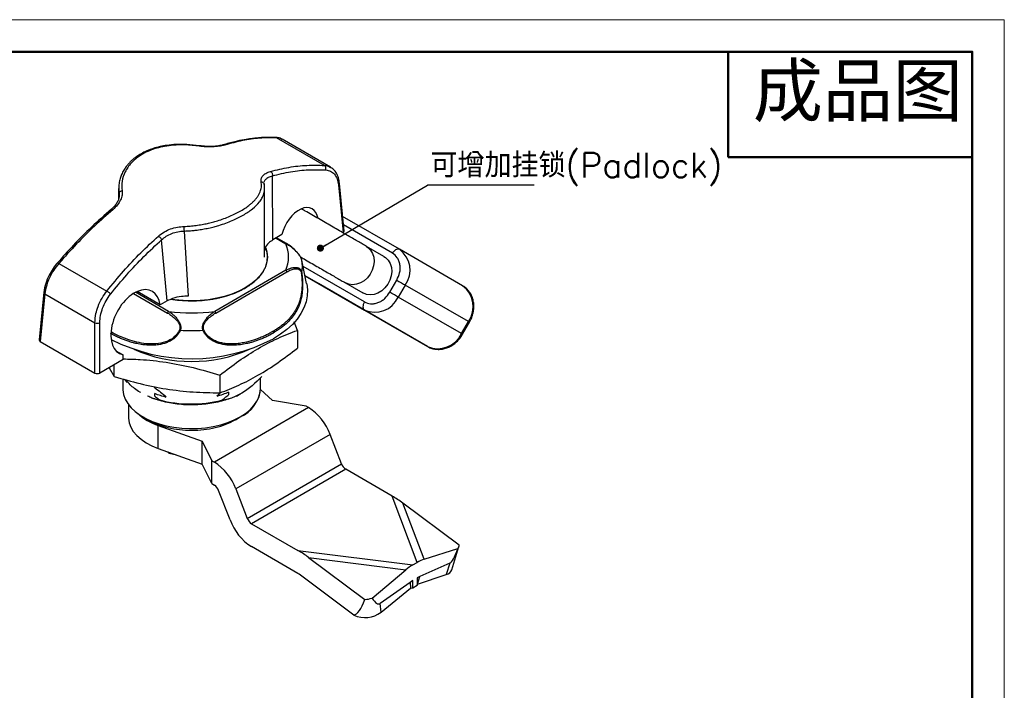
# Model space of a CAD drawing. Header units: millimetres. Extents: x 2400 to 2678, y 1511 to 1703.
# Tile 8 of 8: x 2531 to 2671, y 1607 to 1703. Entities that reach past the tile are written whole.
import ezdxf

# ---------------------------------------------------------------- set-up
doc = ezdxf.new("R2010")
doc.units = ezdxf.units.MM
doc.layers.add('1轮廓实线层', color=7, linetype='Continuous')
doc.layers.add('7标注层', color=3, linetype='Continuous')
doc.layers.add('粗实线层', color=7, linetype='Continuous', lineweight=50)
doc.layers.add('细实线层', color=3, linetype='Continuous', lineweight=18)
doc.styles.add('SLDTEXTSTYLE0', font='txt', dxfattribs={"bigfont": 'bigfont'})
doc.styles.get("Standard").update_dxf_attribs({"font": 'arial.ttf'})
doc.styles.add('TEXTSTYLE_2', font='arial.ttf')
doc.dimstyles.new('SLDDIMSTYLE2', dxfattribs={"dimtxt": 0.18, "dimasz": 1.016, "dimexe": 0, "dimexo": 0.0625, "dimgap": 0, "dimtad": 0, "dimtih": 1, "dimtoh": 1, "dimdec": 0, "dimrnd": 1e-09, "dimzin": 0, "dimdsep": 46, "dimtxsty": 'Standard', "dimblk1": 'DOT', "dimblk2": 'DOT', "dimsah": 1, "dimcen": 0.09, "dimadec": 0, "dimazin": 0, "dimtfac": 1.016, "dimtdec": 0, "dimtofl": 0, "dimtmove": 0, "dimatfit": 3, "dimldrblk": 'DOT', "dimfxl": 1, "dimfrac": 2, "dimtolj": 1, "dimtzin": 0, "dimarcsym": 0})

# ---------------------------------------------------------------- blocks, each defined once
blk = doc.blocks.new('SW_NOTE_0_17')
at = {"layer": '7标注层', "color": 0}
blk.add_line((15.2, 0), (0, 0), dxfattribs=at)
at = {"layer": '7标注层', "color": 0, "insert": (0.42, 4.59), "char_height": 3.5, "attachment_point": 1, "style": 'SLDTEXTSTYLE0'}
blk.add_mtext('可增加挂锁(Padlock)', dxfattribs=at)
blk = doc.blocks.new('_Dot')
at = {"color": 0, "linetype": 'ByBlock', "lineweight": -2}
blk.add_line((-0.5, 0), (-1, 0), dxfattribs=at)
at = {"color": 0, "linetype": 'ByBlock', "const_width": 0.5}
blk.add_lwpolyline([(-0.25, 0, 1), (0.25, 0, 1)], format="xyb", close=True, dxfattribs=at)

msp = doc.modelspace()

# ---------------------------------------------------------------- linework, layer by layer
at = {"layer": '1轮廓实线层', "linetype": 'Continuous', "lineweight": 25}
for p, q in [((2574.498, 1682.008), (2567.663, 1685.953)), ((2575.342, 1681.758), (2568.446, 1685.74)), ((2565.9, 1679.363), (2565.901, 1679.546)), ((2565.921, 1679.452), (2565.923, 1679.536)), ((2567.133, 1671.391), (2567.075, 1680.525)), ((2576.487, 1679.219), (2577.141, 1672.428)), ((2577.286, 1672.648), (2576.632, 1679.448)), ((2545.173, 1678.722), (2545.173, 1677.275)), ((2545.23, 1678.007), (2545.224, 1677.577)), ((2545.227, 1677.499), (2545.23, 1678.007)), ((2565.962, 1678.627), (2565.968, 1678.722)), ((2565.973, 1668.958), (2565.973, 1678.722)), ((2545.224, 1677.577), (2545.223, 1677.506)), ((2585.183, 1670.067), (2577.085, 1674.742)), ((2554.494, 1672.659), (2555.093, 1663.369)), ((2568.444, 1672.148), (2567.133, 1671.391)), ((2584.183, 1669.489), (2577.202, 1673.519)), ((2552.067, 1662.693), (2551.289, 1671.412)), ((2567.593, 1671.656), (2568.983, 1670.854)), ((2569.085, 1670.863), (2567.652, 1671.69)), ((2570.995, 1669.112), (2570.829, 1669.348)), ((2582.976, 1669.031), (2580.476, 1670.475)), ((2594.183, 1664.869), (2585.183, 1670.067)), ((2536.649, 1668.05), (2543.484, 1664.104)), ((2571.325, 1668.259), (2571.27, 1668.523)), ((2571.959, 1665.182), (2571.326, 1668.26)), ((2568.983, 1667.063), (2558.857, 1661.217)), ((2558.998, 1660.979), (2569.124, 1666.824)), ((2580.183, 1662.561), (2571.462, 1667.596)), ((2571.732, 1666.285), (2580.183, 1661.406)), ((2571.732, 1666.284), (2573.626, 1665.19)), ((2573.627, 1665.19), (2571.732, 1666.284)), ((2589.183, 1656.209), (2573.627, 1665.19)), ((2577.476, 1665.279), (2579.976, 1663.836)), ((2583.804, 1663.935), (2584.804, 1665.667)), ((2534.515, 1663.936), (2533.861, 1657.136)), ((2534.66, 1663.707), (2534.006, 1656.916)), ((2534.66, 1663.707), (2541.785, 1659.593)), ((2547.298, 1663.779), (2552.149, 1660.979)), ((2552.29, 1661.217), (2547.578, 1663.937)), ((2551.094, 1662.132), (2547.79, 1664.039)), ((2586.011, 1664.97), (2585.011, 1663.238)), ((2595.011, 1659.772), (2586.011, 1664.97)), ((2552.067, 1662.693), (2551.094, 1662.132)), ((2594.011, 1658.04), (2585.011, 1663.238)), ((2580.183, 1661.406), (2589.183, 1656.209)), ((2541.785, 1652.425), (2541.785, 1659.593)), ((2542.491, 1652.425), (2542.491, 1659.593)), ((2570.631, 1658.511), (2570.174, 1659.703)), ((2594.011, 1658.04), (2595.011, 1659.772)), ((2594.17, 1657.949), (2595.17, 1659.681)), ((2595.17, 1659.681), (2595.011, 1659.772)), ((2570.631, 1658.511), (2570.631, 1655.967)), ((2534.006, 1656.916), (2541.785, 1652.425)), ((2594.17, 1657.949), (2594.011, 1658.04)), ((2544.772, 1655.615), (2545.798, 1655.023)), ((2545.829, 1654.352), (2542.491, 1652.425)), ((2545.829, 1654.352), (2545.798, 1655.023)), ((2543.814, 1653.189), (2544.551, 1651.933)), ((2544.551, 1651.933), (2544.551, 1653.614)), ((2545.773, 1651.595), (2545.773, 1650.178)), ((2546.21, 1651.474), (2546.38, 1651.064)), ((2559.608, 1652.148), (2559.608, 1649.604)), ((2565.373, 1650.178), (2565.373, 1651.741)), ((2550.309, 1650.336), (2550.309, 1650.498)), ((2560.837, 1649.711), (2560.837, 1649.322)), ((2567.099, 1648.504), (2565.373, 1650.105)), ((2550.309, 1649.111), (2550.309, 1649.5)), ((2559.183, 1649.174), (2559.632, 1649.562)), ((2562.504, 1649.444), (2562.575, 1649.485)), ((2571.898, 1647.693), (2567.099, 1648.504)), ((2546.573, 1647.939), (2546.573, 1646.095)), ((2572.241, 1647.495), (2558.806, 1639.739)), ((2572.241, 1647.495), (2571.898, 1647.693)), ((2548.643, 1646.178), (2549.35, 1645.77)), ((2561.797, 1645.77), (2562.504, 1646.178)), ((2550.817, 1644.951), (2557.058, 1642.708)), ((2550.817, 1641.684), (2550.817, 1644.951)), ((2557.058, 1642.708), (2558.463, 1639.938)), ((2557.058, 1639.441), (2557.058, 1642.708)), ((2575.303, 1643.686), (2561.868, 1635.93)), ((2576.936, 1639.477), (2575.303, 1643.686)), ((2550.817, 1641.684), (2557.058, 1639.441)), ((2552.293, 1641.042), (2552.217, 1641.181)), ((2552.293, 1641.154), (2552.293, 1641.042)), ((2552.363, 1641.129), (2552.363, 1641.001)), ((2552.363, 1641.001), (2553.405, 1640.754)), ((2558.463, 1639.938), (2558.806, 1639.739)), ((2558.463, 1636.671), (2558.463, 1639.938)), ((2558.463, 1636.671), (2557.058, 1639.441)), ((2563.501, 1631.721), (2576.936, 1639.477)), ((2577.548, 1638.716), (2564.113, 1630.96)), ((2584.154, 1634.902), (2577.548, 1638.716)), ((2558.463, 1636.671), (2558.806, 1636.473)), ((2561.052, 1631.502), (2559.419, 1635.711)), ((2561.868, 1635.93), (2563.501, 1631.721)), ((2587.71, 1625.459), (2584.154, 1634.902)), ((2588.689, 1625.899), (2585.677, 1633.898)), ((2593.695, 1627.928), (2585.677, 1633.898)), ((2564.113, 1630.96), (2570.719, 1627.146)), ((2570.719, 1623.88), (2564.113, 1627.694)), ((2588.689, 1625.899), (2593.517, 1627.43)), ((2592.647, 1624.415), (2593.659, 1627.697)), ((2570.719, 1627.146), (2587.076, 1625.093)), ((2572.242, 1626.142), (2580.26, 1620.172)), ((2572.242, 1626.142), (2586.097, 1624.403)), ((2587.076, 1625.093), (2587.71, 1625.459)), ((2592.343, 1625.332), (2588.1, 1623.425)), ((2592.343, 1625.332), (2591.848, 1623.725)), ((2578.696, 1617.955), (2570.888, 1623.769)), ((2581.269, 1620.359), (2586.097, 1624.403)), ((2588.1, 1623.425), (2587.71, 1623.232)), ((2587.71, 1623.232), (2587.71, 1622.193)), ((2587.773, 1622.363), (2591.848, 1623.725)), ((2587.773, 1622.363), (2588.1, 1623.425)), ((2586.686, 1622.608), (2582.444, 1619.617)), ((2582.551, 1618.358), (2586.757, 1621.777)), ((2587.076, 1622.867), (2586.686, 1622.608)), ((2586.686, 1622.608), (2586.757, 1621.777)), ((2586.757, 1621.777), (2587.076, 1621.827)), ((2587.076, 1621.827), (2587.076, 1622.867)), ((2587.076, 1621.827), (2587.71, 1622.193)), ((2587.71, 1622.193), (2587.773, 1622.363)), ((2582.551, 1618.358), (2582.444, 1619.617))]:
    msp.add_line(p, q, dxfattribs=at)
at = {"layer": '1轮廓实线层', "linetype": 'Continuous', "lineweight": 25, "flags": 128}
for points in [[(2566.128, 1670.281), (2566.306, 1669.656), (2566.373, 1668.958), (2566.306, 1668.26), (2566.103, 1667.571), (2565.767, 1666.899), (2565.304, 1666.253), (2564.718, 1665.641), (2564.017, 1665.071), (2563.21, 1664.55), (2562.307, 1664.084), (2561.319, 1663.679), (2560.259, 1663.341), (2559.14, 1663.074), (2557.977, 1662.88), (2556.783, 1662.763), (2555.573, 1662.724), (2554.364, 1662.763), (2553.17, 1662.88), (2552.659, 1662.955)], [(2580.476, 1670.475), (2580.696, 1670.328), (2581.075, 1669.948), (2581.355, 1669.472), (2581.524, 1668.921), (2581.573, 1668.322), (2581.502, 1667.701), (2581.312, 1667.089), (2581.013, 1666.514), (2580.619, 1666.002), (2580.147, 1665.578), (2579.622, 1665.262), (2579.066, 1665.068), (2578.505, 1665.005), (2577.967, 1665.077), (2577.476, 1665.279)], [(2584.183, 1669.489), (2584.29, 1669.653), (2584.412, 1669.799), (2584.545, 1669.922), (2584.683, 1670.017), (2584.821, 1670.081), (2584.954, 1670.111), (2585.076, 1670.106), (2585.183, 1670.067)], [(2582.976, 1669.031), (2583.196, 1668.884), (2583.575, 1668.505), (2583.855, 1668.028), (2584.024, 1667.478), (2584.073, 1666.878), (2584.002, 1666.257), (2583.812, 1665.645), (2583.513, 1665.07), (2583.119, 1664.558), (2582.647, 1664.135), (2582.122, 1663.818), (2581.566, 1663.624), (2581.005, 1663.561), (2580.467, 1663.633), (2579.976, 1663.835)], [(2571.959, 1665.182), (2571.97, 1665.126), (2572.069, 1664.273), (2572.036, 1663.418), (2571.87, 1662.569), (2571.573, 1661.732), (2571.148, 1660.913), (2570.596, 1660.12), (2569.924, 1659.358), (2569.137, 1658.635), (2568.24, 1657.955), (2567.241, 1657.324)], [(2584.804, 1665.667), (2584.952, 1665.582), (2585.113, 1665.489), (2585.281, 1665.391), (2585.451, 1665.293), (2585.614, 1665.199), (2585.766, 1665.111), (2585.9, 1665.034), (2586.011, 1664.97)], [(2585.011, 1663.238), (2584.9, 1663.302), (2584.766, 1663.379), (2584.614, 1663.467), (2584.451, 1663.561), (2584.281, 1663.659), (2584.113, 1663.756), (2583.952, 1663.849), (2583.804, 1663.935)], [(2580.183, 1662.561), (2580.095, 1662.387), (2580.03, 1662.208), (2579.989, 1662.031), (2579.976, 1661.864), (2579.989, 1661.713), (2580.03, 1661.583), (2580.095, 1661.479), (2580.183, 1661.406)], [(2545.773, 1650.178), (2545.778, 1650.013), (2545.877, 1649.358), (2546.107, 1648.714), (2546.466, 1648.089), (2546.947, 1647.493), (2547.546, 1646.933), (2548.253, 1646.417), (2549.058, 1645.952), (2549.952, 1645.544), (2550.922, 1645.198), (2551.955, 1644.92), (2553.037, 1644.713), (2554.153, 1644.58), (2555.288, 1644.523), (2556.428, 1644.542), (2557.555, 1644.637), (2558.656, 1644.808), (2559.715, 1645.051), (2560.718, 1645.363), (2561.652, 1645.74), (2562.503, 1646.178), (2563.261, 1646.669), (2563.914, 1647.208), (2564.455, 1647.787), (2564.876, 1648.398), (2565.171, 1649.034), (2565.336, 1649.685), (2565.373, 1650.178)], [(2545.773, 1650.178), (2545.778, 1650.013), (2545.877, 1649.358), (2546.107, 1648.714), (2546.466, 1648.089), (2546.947, 1647.493), (2547.546, 1646.933), (2548.253, 1646.417), (2549.058, 1645.952), (2549.952, 1645.544), (2550.922, 1645.198), (2551.955, 1644.92), (2553.037, 1644.713), (2554.153, 1644.58), (2555.288, 1644.523), (2556.428, 1644.542), (2557.555, 1644.637), (2558.656, 1644.808), (2559.715, 1645.051), (2560.718, 1645.363), (2561.652, 1645.74), (2562.503, 1646.178)], [(2561.953, 1649.149), (2562.503, 1649.444), (2562.504, 1649.444)], [(2546.573, 1646.095), (2546.575, 1645.985), (2546.668, 1645.343), (2546.898, 1644.712), (2547.261, 1644.103), (2547.752, 1643.524), (2548.364, 1642.985), (2549.086, 1642.494), (2549.908, 1642.058), (2550.817, 1641.684)]]:
    msp.add_lwpolyline(points, dxfattribs=at)
at = {"layer": '1轮廓实线层', "linetype": 'Continuous', "lineweight": 25}
for centre, radius, start, end in [((2576.373, 1679.451), 0.259, 296.19768, 359.27833), ((2564.624, 1668.958), 4.753, 336.49789, 23.50211), ((2582.996, 1667.095), 3.689, 324.81491, 53.64876), ((2566.062, 1667.594), 5.29, 349.88277, 10.11723), ((2534.774, 1663.939), 0.259, 180.69677, 243.80478), ((2591.996, 1661.898), 3.689, 324.81491, 53.64876), ((2581.663, 1664.786), 3.689, 246.35693, 335.1837), ((2555.573, 1684.636), 23.648, 262.0189, 277.98111), ((2542.138, 1660.372), 0.855, 245.62873, 294.37127), ((2555.573, 1685.762), 27.277, 266.61661, 273.3834), ((2555.563, 1679.75), 25.284, 243.03918, 297.50604), ((2590.663, 1659.589), 3.689, 246.35693, 335.1837), ((2555.573, 1674.509), 20.439, 246.18502, 293.81498), ((2560.605, 1650.57), 4.785, 293.37544, 355.30442), ((2568.103, 1641.033), 7.674, 20.22711, 57.36203), ((2553.43, 1652.793), 8.266, 227.47919, 251.57235), ((2554.667, 1633.277), 7.674, 20.22711, 57.36203), ((2578.376, 1640.008), 1.535, 200.22711, 237.36203), ((2557.978, 1635.181), 1.535, 20.22711, 57.36203), ((2568.252, 1634.156), 7.674, 200.22711, 237.36203), ((2564.941, 1632.252), 1.535, 200.22711, 237.36203), ((2592.885, 1627.935), 0.809, 321.35922, 359.48596), ((2591.595, 1624.826), 1.13, 282.93107, 338.69546), ((2580.065, 1624.04), 3.873, 272.87754, 288.11415), ((2580.295, 1621.295), 3.703, 244.41405, 307.53176)]:
    msp.add_arc(centre, radius, start, end, dxfattribs=at)
for centre, major_axis, ratio, start_param, end_param in [((2570.982, 1672.493), (1.708, 3.342), 0.6084582, 5.5978144, 8.2542726), ((2576.786, 1672.632), (0.502, 0), 0.5755141, 5.4993256, 6.338505), ((2547.601, 1659.646), (2.278, 4.456), 0.6084582, 5.5758349, 9.5893283), ((2534.361, 1657.12), (0.502, 0), 0.5755141, 3.0862729, 3.9254523), ((2542.138, 1652.63), (0.5, 0), 0.5790667, 3.9285293, 5.4962487), ((2584.154, 1631.228), (5.574, -4.395), 0.4291011, 1.6352875, 1.8970869), ((2595.643, 1644.317), (3.437, 19.006), 0.0995265, 3.2097584, 3.6366344), ((2570.719, 1623.472), (5.574, -4.395), 0.4291011, 1.6352875, 1.8970869), ((2587.71, 1621.785), (3.083, 3.909), 0.5608166, 0.6908187, 0.9526181), ((2587.076, 1621.419), (3.083, 3.909), 0.5608166, 0.9526181, 1.2144175), ((2570.719, 1623.472), (0.619, -0.488), 0.4291011, 1.6352875, 1.8970869), ((2579.144, 1634.792), (-3.151, 15.241), 0.1532753, 2.7812902, 3.2081662), ((2579.691, 1628.396), (1.12, 10.444), 0.2163508, 3.1963358, 3.8292515)]:
    msp.add_ellipse(centre, major_axis=major_axis, ratio=ratio, start_param=start_param, end_param=end_param, dxfattribs=at)
for points, knots in [([(2556.675, 1684.809), (2556.078, 1684.882), (2554.962, 1685.017), (2553.414, 1685.01), (2552.139, 1684.893), (2551.052, 1684.695), (2550.094, 1684.434), (2549.187, 1684.092), (2548.414, 1683.707), (2547.782, 1683.309), (2547.31, 1682.951), (2546.935, 1682.618), (2546.62, 1682.296), (2546.305, 1681.928), (2545.967, 1681.455), (2545.658, 1680.896), (2545.408, 1680.269), (2545.237, 1679.6), (2545.151, 1678.838), (2545.203, 1678.305), (2545.231, 1678.026)], [0, 0, 0, 0, 0.0977783, 0.1828248, 0.2550339, 0.3143248, 0.3749477, 0.4330217, 0.4935639, 0.5400813, 0.5809005, 0.6140213, 0.6441333, 0.6757113, 0.7183623, 0.7720955, 0.8196867, 0.8735304, 0.9336314, 1, 1, 1, 1]), ([(2556.661, 1684.752), (2555.98, 1684.83), (2554.961, 1684.947), (2553.621, 1684.936), (2552.735, 1684.874), (2551.967, 1684.772), (2551.309, 1684.648), (2550.496, 1684.446), (2549.559, 1684.125), (2548.669, 1683.689), (2547.97, 1683.242), (2547.43, 1682.815), (2546.918, 1682.314), (2546.456, 1681.735), (2545.964, 1680.886), (2545.587, 1679.765), (2545.64, 1678.86), (2545.667, 1678.405)], [0, 0, 0, 0, 0.1150478, 0.1723416, 0.2294105, 0.2698624, 0.3102257, 0.3507034, 0.4251373, 0.4995343, 0.5493791, 0.5990482, 0.6489261, 0.7098879, 0.770827, 0.88486, 1, 1, 1, 1]), ([(2560.297, 1684.911), (2560.03, 1684.845), (2559.517, 1684.717), (2558.581, 1684.637), (2557.623, 1684.637), (2556.975, 1684.714), (2556.661, 1684.752)], [0, 0, 0, 0, 0.2711418, 0.5205057, 0.7674336, 1, 1, 1, 1]), ([(2556.661, 1684.752), (2556.666, 1684.776), (2556.672, 1684.81), (2556.673, 1684.803), (2556.673, 1684.802)], [0, 0, 0, 0, 0.7263397, 1, 1, 1, 1]), ([(2560.083, 1684.949), (2559.86, 1684.892), (2559.411, 1684.778), (2558.564, 1684.699), (2557.638, 1684.694), (2556.996, 1684.771), (2556.675, 1684.809)], [0, 0, 0, 0, 0.248992, 0.4988704, 0.7493083, 1, 1, 1, 1]), ([(2567.556, 1685.995), (2567.194, 1686.002), (2566.523, 1686.015), (2565.571, 1685.97), (2564.77, 1685.901), (2563.955, 1685.804), (2562.961, 1685.649), (2561.618, 1685.378), (2560.592, 1685.091), (2560.022, 1684.931)], [0, 0, 0, 0, 0.1528307, 0.2831132, 0.3908243, 0.476802, 0.608458, 0.7828616, 1, 1, 1, 1]), ([(2560.297, 1684.911), (2560.252, 1684.932), (2560.173, 1684.968), (2560.1, 1684.946), (2560.069, 1684.936)], [0, 0, 0, 0, 0.571881, 1, 1, 1, 1]), ([(2567.663, 1685.953), (2566.875, 1685.95), (2565.308, 1685.944), (2562.84, 1685.591), (2561.142, 1685.137), (2560.297, 1684.911)], [0, 0, 0, 0, 0.3369825, 0.6703139, 1, 1, 1, 1]), ([(2568.388, 1685.757), (2568.272, 1685.817), (2568.004, 1685.955), (2567.68, 1685.982), (2567.497, 1685.997)], [0, 0, 0, 0, 0.4359991, 1, 1, 1, 1]), ([(2567.514, 1685.995), (2567.516, 1685.996), (2567.567, 1686.005), (2567.616, 1685.979), (2567.663, 1685.953)], [0, 0, 0, 0, 0.0475101, 1, 1, 1, 1]), ([(2568.433, 1685.719), (2568.403, 1685.746), (2568.203, 1685.921), (2567.911, 1685.938), (2567.663, 1685.953)], [0, 0, 0, 0, 0.1511803, 1, 1, 1, 1]), ([(2566.809, 1681.152), (2567.68, 1681.363), (2569.431, 1681.787), (2572.007, 1682.076), (2573.664, 1682.031), (2574.498, 1682.008)], [0, 0, 0, 0, 0.32969005, 0.66302141, 1, 1, 1, 1]), ([(2574.682, 1681.37), (2574.696, 1681.43), (2574.725, 1681.553), (2574.698, 1681.746), (2574.621, 1681.913), (2574.538, 1681.977), (2574.498, 1682.008)], [0, 0, 0, 0, 0.24072834, 0.50000036, 0.75927218, 1, 1, 1, 1]), ([(2574.498, 1682.008), (2574.755, 1681.983), (2575.07, 1681.954), (2575.302, 1681.76), (2575.345, 1681.725)], [0, 0, 0, 0, 0.81660817, 1, 1, 1, 1]), ([(2565.48, 1679.661), (2565.468, 1679.809), (2565.443, 1680.117), (2565.671, 1680.535), (2566.104, 1680.909), (2566.567, 1681.069), (2566.809, 1681.152)], [0, 0, 0, 0, 0.2280151, 0.4752527, 0.7266331, 1, 1, 1, 1]), ([(2566.809, 1681.152), (2566.85, 1681.121), (2566.936, 1681.057), (2567.032, 1680.893), (2567.086, 1680.703), (2567.079, 1680.583), (2567.075, 1680.525)], [0, 0, 0, 0, 0.2409765, 0.5002563, 0.7593936, 1, 1, 1, 1]), ([(2567.075, 1680.525), (2567.946, 1680.735), (2569.688, 1681.156), (2572.236, 1681.439), (2573.867, 1681.393), (2574.682, 1681.37)], [0, 0, 0, 0, 0.3331415, 0.6668888, 1, 1, 1, 1]), ([(2574.682, 1681.37), (2574.918, 1681.328), (2575.391, 1681.244), (2575.939, 1680.781), (2576.338, 1680.114), (2576.438, 1679.517), (2576.487, 1679.219)], [0, 0, 0, 0, 0.2499761, 0.4999822, 0.7499969, 1, 1, 1, 1]), ([(2576.632, 1679.448), (2576.593, 1679.71), (2576.514, 1680.237), (2576.215, 1680.906), (2575.831, 1681.431), (2575.497, 1681.642), (2575.349, 1681.735)], [0, 0, 0, 0, 0.2607411, 0.5241817, 0.7897156, 1, 1, 1, 1]), ([(2554.486, 1673.314), (2554.773, 1673.328), (2555.346, 1673.355), (2556.209, 1673.451), (2557.032, 1673.58), (2557.811, 1673.737), (2558.542, 1673.914), (2559.641, 1674.226), (2561.063, 1674.744), (2562.641, 1675.527), (2563.645, 1676.212), (2564.231, 1676.719), (2564.54, 1677.026), (2564.821, 1677.351), (2565.067, 1677.695), (2565.27, 1678.059), (2565.447, 1678.507), (2565.559, 1679.043), (2565.506, 1679.455), (2565.48, 1679.661)], [0, 0, 0, 0, 0.0487241, 0.0973183, 0.1461414, 0.1890318, 0.231734, 0.2744877, 0.3868734, 0.5013501, 0.6158889, 0.6534566, 0.6908778, 0.7283139, 0.7710255, 0.8136824, 0.8565237, 0.9283206, 1, 1, 1, 1]), ([(2565.48, 1679.661), (2565.537, 1679.652), (2565.655, 1679.635), (2565.798, 1679.539), (2565.884, 1679.432), (2565.896, 1679.358), (2565.9, 1679.337)], [0, 0, 0, 0, 0.28296353, 0.58306803, 0.88075899, 1, 1, 1, 1]), ([(2565.961, 1678.628), (2565.966, 1678.682), (2565.988, 1678.918), (2565.942, 1679.156), (2565.907, 1679.338)], [0, 0, 0, 0, 0.232807, 1, 1, 1, 1]), ([(2565.925, 1679.668), (2565.925, 1679.668), (2565.928, 1679.807), (2566.118, 1680.042), (2566.486, 1680.346), (2566.879, 1680.465), (2567.075, 1680.525)], [0, 0, 0, 0, 0.0011679, 0.3339039, 0.6667768, 1, 1, 1, 1]), ([(2545.667, 1678.405), (2545.679, 1678.197), (2545.704, 1677.764), (2545.476, 1677.079), (2545.043, 1676.364), (2544.58, 1675.926), (2544.338, 1675.698)], [0, 0, 0, 0, 0.2280152, 0.4752528, 0.7266332, 1, 1, 1, 1]), ([(2545.18, 1678.722), (2545.178, 1678.668), (2545.169, 1678.428), (2545.203, 1678.191), (2545.23, 1678.007)], [0, 0, 0, 0, 0.2290549, 1, 1, 1, 1]), ([(2545.23, 1678.007), (2545.236, 1678.052), (2545.25, 1678.144), (2545.351, 1678.269), (2545.496, 1678.365), (2545.612, 1678.392), (2545.667, 1678.405)], [0, 0, 0, 0, 0.24640811, 0.50640814, 0.76288174, 1, 1, 1, 1]), ([(2562.927, 1674.92), (2563.382, 1675.207), (2564.319, 1675.799), (2565.049, 1676.545), (2565.431, 1677.068), (2565.6, 1677.346), (2565.755, 1677.658), (2565.874, 1677.992), (2565.953, 1678.324), (2565.959, 1678.533), (2565.962, 1678.627)], [0, 0, 0, 0, 0.255884, 0.5269352, 0.5972007, 0.669571, 0.744049, 0.8396984, 0.9271816, 1, 1, 1, 1]), ([(2545.244, 1677.571), (2545.216, 1677.41), (2545.159, 1677.094), (2544.905, 1676.611), (2544.555, 1676.147), (2544.24, 1675.861), (2544.085, 1675.72)], [0, 0, 0, 0, 0.2633082, 0.5176658, 0.7633252, 1, 1, 1, 1]), ([(2544.148, 1675.774), (2543.192, 1674.933), (2541.353, 1673.318), (2538.778, 1670.737), (2537.196, 1668.964), (2536.44, 1668.116)], [0, 0, 0, 0, 0.361158, 0.694489, 1, 1, 1, 1]), ([(2544.338, 1675.698), (2543.467, 1674.934), (2541.716, 1673.396), (2539.14, 1670.837), (2537.483, 1668.982), (2536.649, 1668.05)], [0, 0, 0, 0, 0.3296859, 0.6630172, 1, 1, 1, 1]), ([(2544.338, 1675.698), (2544.297, 1675.718), (2544.213, 1675.76), (2544.131, 1675.764), (2544.11, 1675.734), (2544.106, 1675.726)], [0, 0, 0, 0, 0.41355061, 0.85851239, 1, 1, 1, 1]), ([(2580.476, 1670.475), (2580.378, 1670.532), (2580.095, 1670.695), (2579.563, 1671.002), (2578.863, 1671.406), (2578.097, 1671.849), (2577.276, 1672.323), (2576.409, 1672.824), (2575.506, 1673.345), (2574.579, 1673.88), (2573.637, 1674.424), (2572.693, 1674.969), (2571.896, 1675.429), (2571.426, 1675.701), (2571.26, 1675.796)], [0, 0, 0, 0, 0.04745179, 0.13774329, 0.22806486, 0.31838495, 0.40870414, 0.49902277, 0.58934105, 0.67965911, 0.76997705, 0.86029494, 0.95061283, 1, 1, 1, 1]), ([(2554.494, 1672.659), (2554.649, 1672.664), (2555.091, 1672.679), (2555.708, 1672.727), (2556.315, 1672.795), (2556.758, 1672.857), (2557.312, 1672.947), (2557.977, 1673.075), (2558.744, 1673.257), (2559.566, 1673.486), (2560.439, 1673.773), (2561.648, 1674.241), (2562.42, 1674.651), (2562.927, 1674.92)], [0, 0, 0, 0, 0.0505338, 0.144582, 0.2001745, 0.2483515, 0.2891124, 0.3822123, 0.4683469, 0.547521, 0.6655718, 0.7803554, 1, 1, 1, 1]), ([(2550.849, 1671.939), (2551.117, 1672.149), (2551.63, 1672.553), (2552.566, 1672.972), (2553.524, 1673.241), (2554.172, 1673.29), (2554.486, 1673.314)], [0, 0, 0, 0, 0.2711418, 0.5205056, 0.7674336, 1, 1, 1, 1]), ([(2551.289, 1671.412), (2551.504, 1671.589), (2551.935, 1671.943), (2552.733, 1672.326), (2553.599, 1672.588), (2554.196, 1672.635), (2554.494, 1672.659)], [0, 0, 0, 0, 0.2502396, 0.5002139, 0.7500859, 1, 1, 1, 1]), ([(2554.486, 1673.314), (2554.482, 1673.271), (2554.473, 1673.183), (2554.47, 1673.005), (2554.476, 1672.818), (2554.488, 1672.711), (2554.494, 1672.659)], [0, 0, 0, 0, 0.23711808, 0.49359166, 0.75359177, 1, 1, 1, 1]), ([(2543.484, 1664.104), (2544.272, 1665.063), (2545.839, 1666.97), (2548.307, 1669.592), (2550.005, 1671.159), (2550.849, 1671.939)], [0, 0, 0, 0, 0.3369788, 0.6703102, 1, 1, 1, 1]), ([(2544.006, 1663.661), (2544.776, 1664.599), (2546.317, 1666.476), (2548.756, 1669.072), (2550.445, 1670.633), (2551.289, 1671.412)], [0, 0, 0, 0, 0.33309015, 0.6668373, 1, 1, 1, 1]), ([(2550.849, 1671.939), (2550.894, 1671.91), (2550.987, 1671.85), (2551.124, 1671.709), (2551.235, 1671.553), (2551.272, 1671.458), (2551.289, 1671.412)], [0, 0, 0, 0, 0.24079062, 0.49999997, 0.75920934, 1, 1, 1, 1]), ([(2567.133, 1671.391), (2566.923, 1671.249), (2566.42, 1670.91), (2566.04, 1670.389), (2566.011, 1670.034), (2566.003, 1669.938)], [0, 0, 0, 0, 0.34460256, 0.82301621, 1, 1, 1, 1]), ([(2568.983, 1670.854), (2569.001, 1670.861), (2569.036, 1670.877), (2569.071, 1670.875), (2569.082, 1670.864), (2569.083, 1670.863)], [0, 0, 0, 0, 0.4881773, 0.9763545, 1, 1, 1, 1]), ([(2570.992, 1669.11), (2570.952, 1669.17), (2570.843, 1669.339), (2570.454, 1669.8), (2569.813, 1670.377), (2569.254, 1670.698), (2568.983, 1670.854)], [0, 0, 0, 0, 0.0777909, 0.2159319, 0.6193808, 1, 1, 1, 1]), ([(2570.829, 1669.348), (2570.81, 1669.376), (2570.707, 1669.525), (2570.372, 1669.895), (2569.804, 1670.417), (2569.321, 1670.716), (2569.067, 1670.873)], [0, 0, 0, 0, 0.0391304, 0.2120045, 0.5851905, 1, 1, 1, 1]), ([(2562.609, 1664.242), (2562.828, 1664.35), (2563.217, 1664.541), (2563.68, 1664.835), (2564.104, 1665.127), (2564.488, 1665.431), (2564.984, 1665.88), (2565.486, 1666.443), (2565.837, 1666.995), (2566.027, 1667.387), (2566.113, 1667.591), (2566.184, 1667.791), (2566.229, 1667.938), (2566.255, 1668.038), (2566.263, 1668.068), (2566.265, 1668.076), (2566.265, 1668.078), (2566.265, 1668.078), (2566.266, 1668.078), (2566.271, 1668.102), (2566.291, 1668.185), (2566.325, 1668.357), (2566.369, 1668.668), (2566.382, 1669.136), (2566.322, 1669.712), (2566.172, 1670.116), (2566.1, 1670.309)], [0, 0, 0, 0, 0.0739706, 0.1313893, 0.1769078, 0.2442685, 0.2990321, 0.4147058, 0.5259174, 0.5609752, 0.5960161, 0.6196694, 0.6522488, 0.6623815, 0.6650389, 0.6657111, 0.6658796, 0.6659217, 0.6659323, 0.6659363, 0.6765836, 0.7033281, 0.742999, 0.8159895, 0.9119398, 1, 1, 1, 1]), ([(2584.804, 1665.667), (2584.964, 1666.01), (2585.212, 1666.54), (2585.297, 1667.298), (2585.262, 1667.869), (2585.118, 1668.4), (2584.811, 1669.009), (2584.43, 1669.3), (2584.183, 1669.489)], [0, 0, 0, 0, 0.239443, 0.3696154, 0.5, 0.6301637, 0.760557, 1, 1, 1, 1]), ([(2536.44, 1668.116), (2536.235, 1667.863), (2535.793, 1667.317), (2535.215, 1666.322), (2534.713, 1665.142), (2534.583, 1664.353), (2534.515, 1663.936)], [0, 0, 0, 0, 0.2025163, 0.4363724, 0.7020208, 1, 1, 1, 1]), ([(2536.649, 1668.05), (2536.402, 1667.739), (2535.887, 1667.094), (2535.305, 1666.024), (2534.84, 1664.855), (2534.725, 1664.122), (2534.66, 1663.707)], [0, 0, 0, 0, 0.2362432, 0.4915344, 0.7120496, 1, 1, 1, 1]), ([(2536.447, 1668.109), (2536.45, 1668.116), (2536.458, 1668.136), (2536.528, 1668.118), (2536.61, 1668.072), (2536.649, 1668.05)], [0, 0, 0, 0, 0.1837392, 0.6070063, 1, 1, 1, 1]), ([(2571.27, 1668.523), (2571.249, 1668.594), (2571.208, 1668.736), (2571.102, 1668.949), (2571.016, 1669.074), (2570.992, 1669.11)], [0, 0, 0, 0, 0.4145969, 0.8330782, 1, 1, 1, 1]), ([(2571.047, 1668.991), (2571.226, 1668.888), (2571.719, 1668.603), (2572.512, 1668.145), (2573.415, 1667.624), (2574.282, 1667.123), (2575.103, 1666.649), (2575.868, 1666.207), (2576.568, 1665.803), (2577.097, 1665.498), (2577.379, 1665.335), (2577.476, 1665.279)], [0, 0, 0, 0, 0.070475, 0.1941136, 0.317752, 0.4413902, 0.565028, 0.688665, 0.8123011, 0.9359355, 1, 1, 1, 1]), ([(2571.207, 1666.625), (2571.214, 1666.567), (2571.228, 1666.451), (2571.246, 1666.274), (2571.262, 1666.096), (2571.276, 1665.916), (2571.287, 1665.735), (2571.295, 1665.555), (2571.3, 1665.374), (2571.303, 1665.194), (2571.302, 1665.016), (2571.299, 1664.839), (2571.292, 1664.663), (2571.282, 1664.49), (2571.269, 1664.319), (2571.253, 1664.15), (2571.234, 1663.983), (2571.212, 1663.82), (2571.187, 1663.658), (2571.158, 1663.5), (2571.127, 1663.344), (2571.092, 1663.191), (2571.055, 1663.041), (2571.015, 1662.894), (2570.972, 1662.749), (2570.926, 1662.607), (2570.878, 1662.467), (2570.827, 1662.33), (2570.773, 1662.195), (2570.717, 1662.063), (2570.658, 1661.932), (2570.597, 1661.805), (2570.533, 1661.679), (2570.467, 1661.556), (2570.399, 1661.434), (2570.328, 1661.315), (2570.255, 1661.198), (2570.18, 1661.082), (2570.102, 1660.968), (2570.023, 1660.857), (2569.941, 1660.746), (2569.857, 1660.638), (2569.771, 1660.531), (2569.683, 1660.426), (2569.594, 1660.322), (2569.502, 1660.22), (2569.408, 1660.119), (2569.313, 1660.02), (2569.215, 1659.922), (2569.116, 1659.825), (2569.015, 1659.73), (2568.912, 1659.636), (2568.807, 1659.543), (2568.701, 1659.452), (2568.592, 1659.362), (2568.482, 1659.272), (2568.371, 1659.185), (2568.258, 1659.098), (2568.143, 1659.012), (2568.026, 1658.928), (2567.908, 1658.844), (2567.789, 1658.762), (2567.667, 1658.681), (2567.545, 1658.601), (2567.42, 1658.522), (2567.295, 1658.445), (2567.167, 1658.368), (2566.93, 1658.229), (2566.577, 1658.034), (2566.174, 1657.83), (2565.703, 1657.61), (2565.237, 1657.413), (2564.423, 1657.111), (2563.563, 1656.858), (2562.584, 1656.668), (2561.806, 1656.58), (2561.057, 1656.561), (2560.464, 1656.604), (2560.022, 1656.674), (2559.713, 1656.74), (2559.408, 1656.825), (2559.109, 1656.93), (2558.818, 1657.057), (2558.538, 1657.206), (2558.272, 1657.379), (2558.024, 1657.576), (2557.797, 1657.797), (2557.597, 1658.042), (2557.425, 1658.307), (2557.34, 1658.499), (2557.297, 1658.595)], [0, 0, 0, 0, 0.00747849, 0.01496313, 0.02245079, 0.02993874, 0.03742862, 0.04492201, 0.05241877, 0.05991879, 0.06742401, 0.07493488, 0.08245003, 0.08996792, 0.09749031, 0.10501827, 0.11255124, 0.12008732, 0.1276259, 0.1351685, 0.14271576, 0.1502673, 0.15782179, 0.16537792, 0.17293651, 0.18049834, 0.18806356, 0.19563179, 0.20320211, 0.21077358, 0.21834661, 0.22592169, 0.23349902, 0.24107851, 0.24865981, 0.2562423, 0.26382548, 0.27140958, 0.27899487, 0.28658146, 0.29416934, 0.30175835, 0.30934825, 0.31693867, 0.3245294, 0.33212057, 0.33971228, 0.34730457, 0.35489745, 0.36249083, 0.37008461, 0.37767862, 0.38527268, 0.39286668, 0.40046066, 0.40805464, 0.4156486, 0.42324254, 0.4308364, 0.43843012, 0.44602364, 0.45361685, 0.46120967, 0.46880199, 0.47639378, 0.48398497, 0.49157551, 0.49916535, 0.52601859, 0.55246707, 0.56625089, 0.60234413, 0.62586404, 0.69013546, 0.72732934, 0.76276995, 0.79645049, 0.82837288, 0.84243688, 0.8565504, 0.87070651, 0.88490521, 0.89914939, 0.91343125, 0.92775565, 0.94211889, 0.95652128, 0.97096697, 0.98546168, 1, 1, 1, 1]), ([(2568.983, 1667.063), (2569.041, 1667.092), (2569.154, 1667.15), (2569.322, 1667.227), (2569.484, 1667.294), (2569.641, 1667.351), (2569.897, 1667.431), (2570.229, 1667.496), (2570.563, 1667.481), (2570.791, 1667.406), (2570.941, 1667.316), (2571.065, 1667.196), (2571.162, 1667.045), (2571.234, 1666.868), (2571.258, 1666.732), (2571.27, 1666.664)], [0, 0, 0, 0, 0.063389, 0.1249483, 0.1846546, 0.2424877, 0.2984316, 0.4690171, 0.6159901, 0.6895144, 0.7574704, 0.8209226, 0.8812984, 0.9403471, 1, 1, 1, 1]), ([(2568.983, 1667.063), (2569.016, 1667.044), (2569.054, 1667.007), (2569.109, 1666.914), (2569.123, 1666.863), (2569.124, 1666.824)], [0, 0, 0, 0, 0.5, 0.5, 1, 1, 1, 1]), ([(2569.124, 1666.824), (2569.329, 1666.942), (2569.535, 1667.046), (2569.941, 1667.208), (2570.143, 1667.268), (2570.436, 1667.299), (2570.532, 1667.3), (2570.718, 1667.272), (2570.807, 1667.244), (2570.969, 1667.145), (2571.042, 1667.073), (2571.154, 1666.879), (2571.191, 1666.757), (2571.207, 1666.625)], [0, 0, 0, 0, 0.25, 0.25, 0.5, 0.5, 0.625, 0.625, 0.75, 0.75, 0.875, 0.875, 1, 1, 1, 1]), ([(2571.27, 1666.664), (2571.302, 1666.38), (2571.351, 1665.941), (2571.38, 1665.33), (2571.388, 1664.637), (2571.338, 1663.926), (2571.251, 1663.341), (2571.195, 1663.111), (2571.18, 1663.051)], [0, 0, 0, 0, 0.2279384, 0.351346, 0.4785806, 0.7789241, 0.9425128, 1, 1, 1, 1]), ([(2541.785, 1659.593), (2541.815, 1660.02), (2541.868, 1660.774), (2542.243, 1661.985), (2542.757, 1663.103), (2543.248, 1663.779), (2543.484, 1664.104)], [0, 0, 0, 0, 0.283014, 0.4998719, 0.7598824, 1, 1, 1, 1]), ([(2544.006, 1663.661), (2543.978, 1663.696), (2543.922, 1663.77), (2543.784, 1663.898), (2543.628, 1664.02), (2543.531, 1664.077), (2543.484, 1664.104)], [0, 0, 0, 0, 0.2390187, 0.4976255, 0.757554, 1, 1, 1, 1]), ([(2552.664, 1662.961), (2552.744, 1662.946), (2553.261, 1662.849), (2554.173, 1662.766), (2555.294, 1662.716), (2556.12, 1662.727), (2556.682, 1662.755), (2556.993, 1662.777), (2557.152, 1662.79), (2557.2, 1662.795), (2557.21, 1662.796), (2557.212, 1662.796), (2557.213, 1662.796), (2557.213, 1662.796), (2557.213, 1662.796), (2557.482, 1662.82), (2558.016, 1662.879), (2558.749, 1662.994), (2559.375, 1663.119), (2559.969, 1663.259), (2560.543, 1663.417), (2561.343, 1663.679), (2562.04, 1663.94), (2562.493, 1664.181), (2562.609, 1664.242)], [0, 0, 0, 0, 0.0236654, 0.1533822, 0.2591163, 0.3408531, 0.3864032, 0.4184427, 0.4293956, 0.431606, 0.4321256, 0.4322535, 0.4322853, 0.4322932, 0.4322952, 0.4322982, 0.5090351, 0.5857634, 0.6468162, 0.6957198, 0.7668977, 0.826226, 0.9554656, 1, 1, 1, 1]), ([(2580.183, 1662.561), (2580.47, 1662.442), (2580.913, 1662.258), (2581.594, 1662.296), (2582.125, 1662.437), (2582.638, 1662.692), (2583.252, 1663.145), (2583.587, 1663.624), (2583.804, 1663.935)], [0, 0, 0, 0, 0.2394429, 0.3696641, 0.5000001, 0.6302212, 0.7605571, 1, 1, 1, 1]), ([(2595.17, 1659.681), (2595.234, 1659.797), (2595.408, 1660.117), (2595.617, 1660.678), (2595.763, 1661.354), (2595.798, 1662.036), (2595.72, 1662.701), (2595.531, 1663.328), (2595.236, 1663.894), (2594.846, 1664.379), (2594.477, 1664.691), (2594.244, 1664.832), (2594.183, 1664.869)], [0, 0, 0, 0, 0.0644326, 0.1774664, 0.2908846, 0.4044726, 0.5179588, 0.6308919, 0.7427245, 0.8530234, 0.961696, 1, 1, 1, 1]), ([(2542.491, 1659.593), (2542.511, 1659.932), (2542.551, 1660.609), (2542.869, 1661.69), (2543.346, 1662.745), (2543.786, 1663.356), (2544.006, 1663.661)], [0, 0, 0, 0, 0.2499998, 0.5000137, 0.7500203, 1, 1, 1, 1]), ([(2555.093, 1663.369), (2554.768, 1663.364), (2553.993, 1663.352), (2552.921, 1663.116), (2552.323, 1662.82), (2552.067, 1662.693)], [0, 0, 0, 0, 0.2917853, 0.6971594, 1, 1, 1, 1]), ([(2571.18, 1663.051), (2571.152, 1662.928), (2571.061, 1662.524), (2570.826, 1661.88), (2570.437, 1661.106), (2569.912, 1660.35), (2569.216, 1659.591), (2568.315, 1658.813), (2567.55, 1658.338), (2567.14, 1658.083)], [0, 0, 0, 0, 0.0525409, 0.1715991, 0.3031897, 0.4514565, 0.6060284, 0.7888381, 1, 1, 1, 1]), ([(2552.29, 1661.217), (2552.257, 1661.198), (2552.219, 1661.161), (2552.165, 1661.069), (2552.15, 1661.017), (2552.149, 1660.979)], [0, 0, 0, 0, 0.5, 0.5, 1, 1, 1, 1]), ([(2552.149, 1660.979), (2552.354, 1660.86), (2552.558, 1660.727), (2552.959, 1660.423), (2553.156, 1660.253), (2553.429, 1659.957), (2553.516, 1659.852), (2553.674, 1659.626), (2553.746, 1659.505), (2553.857, 1659.248), (2553.895, 1659.111), (2553.916, 1658.842), (2553.896, 1658.71), (2553.85, 1658.595)], [0, 0, 0, 0, 0.25, 0.25, 0.5, 0.5, 0.625, 0.625, 0.75, 0.75, 0.875, 0.875, 1, 1, 1, 1]), ([(2552.29, 1661.217), (2552.342, 1661.183), (2552.445, 1661.117), (2552.597, 1661.009), (2552.743, 1660.898), (2552.883, 1660.783), (2553.111, 1660.584), (2553.403, 1660.289), (2553.679, 1659.922), (2553.848, 1659.617), (2553.945, 1659.385), (2554.007, 1659.157), (2554.031, 1658.936), (2554.021, 1658.724), (2553.983, 1658.596), (2553.964, 1658.533)], [0, 0, 0, 0, 0.063389, 0.1249483, 0.1846546, 0.2424877, 0.2984316, 0.4690172, 0.6159901, 0.6895144, 0.7574704, 0.8209226, 0.8812984, 0.9403471, 1, 1, 1, 1]), ([(2557.183, 1658.533), (2557.174, 1658.562), (2557.154, 1658.62), (2557.135, 1658.712), (2557.123, 1658.806), (2557.12, 1658.903), (2557.124, 1659.002), (2557.136, 1659.102), (2557.155, 1659.205), (2557.182, 1659.309), (2557.217, 1659.415), (2557.259, 1659.521), (2557.309, 1659.628), (2557.365, 1659.736), (2557.495, 1659.958), (2557.744, 1660.289), (2558.065, 1660.613), (2558.358, 1660.864), (2558.602, 1661.05), (2558.771, 1661.16), (2558.857, 1661.217)], [0, 0, 0, 0, 0.027757, 0.05516286, 0.08240835, 0.10968627, 0.13718671, 0.16509251, 0.1935754, 0.2227931, 0.25288747, 0.28398365, 0.31619011, 0.34959921, 0.38428828, 0.53101087, 0.70131037, 0.79565961, 0.89525384, 1, 1, 1, 1]), ([(2557.297, 1658.595), (2557.251, 1658.71), (2557.231, 1658.842), (2557.252, 1659.111), (2557.29, 1659.248), (2557.401, 1659.505), (2557.473, 1659.626), (2557.631, 1659.852), (2557.718, 1659.957), (2557.991, 1660.253), (2558.188, 1660.423), (2558.589, 1660.727), (2558.793, 1660.86), (2558.998, 1660.979)], [0, 0, 0, 0, 0.125, 0.125, 0.25, 0.25, 0.375, 0.375, 0.5, 0.5, 0.75, 0.75, 1, 1, 1, 1]), ([(2558.998, 1660.979), (2558.997, 1661.017), (2558.982, 1661.069), (2558.928, 1661.161), (2558.89, 1661.198), (2558.857, 1661.217)], [0, 0, 0, 0, 0.5, 0.5, 1, 1, 1, 1]), ([(2553.964, 1658.533), (2553.944, 1658.485), (2553.903, 1658.39), (2553.833, 1658.251), (2553.754, 1658.115), (2553.666, 1657.983), (2553.518, 1657.784), (2553.285, 1657.529), (2552.789, 1657.117), (2551.978, 1656.694), (2551.009, 1656.458), (2550.128, 1656.378), (2549.379, 1656.383), (2548.575, 1656.461), (2547.87, 1656.587), (2547.266, 1656.733), (2546.769, 1656.875), (2546.247, 1657.048), (2545.704, 1657.253), (2545.144, 1657.493), (2544.57, 1657.768), (2544.198, 1657.976), (2544.007, 1658.083)], [0, 0, 0, 0, 0.01397995, 0.02799318, 0.04207768, 0.05627112, 0.07061057, 0.10884868, 0.14818917, 0.24151064, 0.34640355, 0.40702729, 0.47285487, 0.54320943, 0.62093823, 0.6644533, 0.71149798, 0.76208482, 0.81622301, 0.87391907, 0.93517729, 1, 1, 1, 1]), ([(2553.85, 1658.595), (2553.684, 1658.183), (2553.404, 1657.816), (2552.707, 1657.234), (2552.292, 1657.017), (2551.417, 1656.717), (2550.956, 1656.631), (2550.03, 1656.556), (2549.564, 1656.566), (2548.186, 1656.699), (2547.295, 1656.921), (2545.622, 1657.505), (2544.839, 1657.87), (2544.123, 1658.283)], [0, 0, 0, 0, 0.125, 0.125, 0.25, 0.25, 0.375, 0.375, 0.5, 0.5, 0.75, 0.75, 1, 1, 1, 1]), ([(2567.14, 1658.083), (2567.043, 1658.028), (2566.854, 1657.921), (2566.565, 1657.768), (2566.278, 1657.625), (2565.993, 1657.492), (2565.712, 1657.368), (2565.434, 1657.253), (2565.161, 1657.146), (2564.893, 1657.048), (2564.63, 1656.958), (2564.373, 1656.876), (2564.122, 1656.802), (2563.878, 1656.735), (2563.641, 1656.675), (2563.204, 1656.574), (2562.579, 1656.461), (2561.772, 1656.383), (2561.02, 1656.378), (2560.139, 1656.458), (2559.171, 1656.693), (2558.361, 1657.115), (2557.864, 1657.527), (2557.606, 1657.808), (2557.421, 1658.068), (2557.287, 1658.294), (2557.218, 1658.453), (2557.183, 1658.533)], [0, 0, 0, 0, 0.032831, 0.0647651, 0.0958024, 0.1259432, 0.1551878, 0.1835367, 0.2109905, 0.23755, 0.2632159, 0.2879895, 0.3118719, 0.3348645, 0.3569691, 0.3781876, 0.4562358, 0.5268484, 0.5928463, 0.6536428, 0.7583185, 0.8514095, 0.8909163, 0.9292079, 0.9530837, 0.9766226, 1, 1, 1, 1]), ([(2559.608, 1652.148), (2560.505, 1652.833), (2562.297, 1654.204), (2565.054, 1655.967), (2567.844, 1657.422), (2569.702, 1658.148), (2570.631, 1658.511)], [0, 0, 0, 0, 0.245672, 0.4911916, 0.7455101, 1, 1, 1, 1]), ([(2589.183, 1656.209), (2589.296, 1656.15), (2589.584, 1655.998), (2590.091, 1655.847), (2590.692, 1655.782), (2591.306, 1655.832), (2591.916, 1655.993), (2592.506, 1656.263), (2593.06, 1656.633), (2593.561, 1657.096), (2593.926, 1657.548), (2594.108, 1657.847), (2594.17, 1657.949)], [0, 0, 0, 0, 0.0685299, 0.1751588, 0.281768, 0.3890179, 0.4973981, 0.6070657, 0.7178884, 0.8295888, 0.9418983, 1, 1, 1, 1]), ([(2559.608, 1649.604), (2560.505, 1649.953), (2562.297, 1650.653), (2565.054, 1652.072), (2567.844, 1653.84), (2569.702, 1655.258), (2570.631, 1655.967)], [0, 0, 0, 0, 0.245672, 0.4911917, 0.7455101, 1, 1, 1, 1]), ([(2545.825, 1654.435), (2546.627, 1654.418), (2548.652, 1654.376), (2551.99, 1653.998), (2555.802, 1653.256), (2558.339, 1652.517), (2559.608, 1652.148)], [0, 0, 0, 0, 0.1755764, 0.4439109, 0.7218618, 1, 1, 1, 1]), ([(2544.551, 1651.933), (2545.776, 1651.576), (2548.225, 1650.861), (2551.99, 1650.107), (2555.802, 1649.674), (2558.339, 1649.627), (2559.608, 1649.604)], [0, 0, 0, 0, 0.245672, 0.4911917, 0.7455101, 1, 1, 1, 1]), ([(2546.38, 1651.064), (2546.344, 1651.11), (2546.268, 1651.206), (2546.16, 1651.349), (2546.091, 1651.446), (2546.058, 1651.493)], [0, 0, 0, 0, 0.3225367, 0.6715844, 1, 1, 1, 1]), ([(2548.295, 1649.652), (2548.269, 1649.666), (2547.955, 1649.833), (2547.441, 1650.205), (2546.785, 1650.765), (2546.369, 1651.196), (2546.21, 1651.444), (2546.187, 1651.481)], [0, 0, 0, 0, 0.0278139, 0.3344561, 0.6410689, 0.9475291, 1, 1, 1, 1]), ([(2565.586, 1651.941), (2564.662, 1650.984), (2563.71, 1650.165), (2562.465, 1649.417), (2562.215, 1649.283), (2561.723, 1649.048), (2561.479, 1648.946), (2560.755, 1648.685), (2560.281, 1648.569), (2559.813, 1648.497)], [0, 0, 0, 0, 0.5, 0.5, 0.625, 0.625, 0.75, 0.75, 1, 1, 1, 1]), ([(2551.075, 1648.541), (2550.69, 1648.622), (2550.111, 1648.743), (2549.507, 1649.037), (2549.304, 1649.136)], [0, 0, 0, 0, 0.663798, 1, 1, 1, 1]), ([(2561.062, 1648.81), (2560.748, 1648.701), (2560.097, 1648.476), (2559.032, 1648.22), (2557.906, 1648.027), (2556.747, 1647.91), (2555.573, 1647.869), (2554.4, 1647.909), (2553.241, 1648.027), (2552.115, 1648.221), (2551.046, 1648.477), (2550.391, 1648.704), (2550.072, 1648.815)], [0, 0, 0, 0, 0.0948096, 0.195948, 0.2971226, 0.3982813, 0.4993881, 0.600476, 0.7016114, 0.8027851, 0.9039461, 1, 1, 1, 1]), ([(2550.309, 1649.111), (2550.394, 1649.05), (2550.563, 1648.928), (2550.819, 1648.738), (2550.989, 1648.607), (2551.075, 1648.541)], [0, 0, 0, 0, 0.3297487, 0.6630438, 1, 1, 1, 1]), ([(2559.813, 1648.497), (2558.419, 1648.143), (2556.903, 1647.965), (2553.901, 1647.982), (2552.415, 1648.179), (2551.075, 1648.541)], [0, 0, 0, 0, 0.5, 0.5, 1, 1, 1, 1]), ([(2559.813, 1648.497), (2559.9, 1648.57), (2560.072, 1648.714), (2560.33, 1648.924), (2560.585, 1649.127), (2560.754, 1649.258), (2560.837, 1649.322)], [0, 0, 0, 0, 0.2557888, 0.5076697, 0.7557149, 1, 1, 1, 1]), ([(2549.35, 1645.77), (2549.35, 1645.77), (2549.715, 1645.513), (2550.673, 1645.12), (2552.179, 1644.635), (2553.847, 1644.347), (2555.573, 1644.248), (2557.302, 1644.346), (2558.96, 1644.639), (2560.505, 1645.104), (2561.366, 1645.547), (2561.796, 1645.769)], [0, 0, 0, 0, 0.0001034, 0.1250905, 0.2500776, 0.3750646, 0.5000517, 0.6250388, 0.7500259, 0.8750129, 1, 1, 1, 1]), ([(2552.363, 1641.001), (2552.353, 1641.004), (2552.333, 1641.011), (2552.309, 1641.025), (2552.297, 1641.035), (2552.293, 1641.041), (2552.293, 1641.042)], [0, 0, 0, 0, 0.3066516, 0.6135625, 0.9158048, 1, 1, 1, 1])]:
    msp.add_open_spline(points, degree=3, knots=knots, dxfattribs=at)
for points in [[(2571.207, 1666.625), (2571.237, 1666.636), (2571.263, 1666.651), (2571.27, 1666.664)], [(2553.85, 1658.595), (2553.878, 1658.573), (2553.919, 1658.549), (2553.964, 1658.533)], [(2557.183, 1658.533), (2557.228, 1658.549), (2557.269, 1658.573), (2557.297, 1658.595)], [(2550.309, 1650.336), (2550.866, 1649.94), (2551.418, 1649.505), (2551.964, 1649.044)], [(2560.837, 1649.711), (2560.281, 1649.465), (2559.729, 1649.263), (2559.184, 1649.094)], [(2551.963, 1648.964), (2551.418, 1649.108), (2550.867, 1649.283), (2550.309, 1649.5)]]:
    msp.add_open_spline(points, degree=3, dxfattribs=at)
at = {"layer": '粗实线层'}
for p, q in [((2632.004, 1698.197), (2632.004, 1683.197)), ((2632.004, 1683.197), (2666.784, 1683.197))]:
    msp.add_line(p, q, dxfattribs=at)
msp.add_lwpolyline([(2416.251, 1698.197), (2666.784, 1698.197), (2666.784, 1514.264), (2416.251, 1514.264)], close=True, dxfattribs=at)
at = {"layer": '细实线层'}
msp.add_lwpolyline([(2399.963, 1702.766), (2671.353, 1702.766), (2671.353, 1510.874), (2399.963, 1510.874)], close=True, dxfattribs=at)

# ---------------------------------------------------------------- block references
at = {"layer": '7标注层', "color": 3}
msp.add_blockref('SW_NOTE_0_17', (2589.175, 1679.192), dxfattribs=at)

# ---------------------------------------------------------------- texts
at = {"color": 3, "linetype": 'Continuous', "insert": (2635.53, 1696.344), "char_height": 7.3102, "width": 32.12481, "attachment_point": 1, "line_spacing_factor": 0.9, "style": 'TEXTSTYLE_2'}
msp.add_mtext('成品图', dxfattribs=at)

# ---------------------------------------------------------------- leaders
at = {"layer": '7标注层', "color": 3}
msp.add_leader([(2573.915, 1670.225), (2589.175, 1679.192)], dimstyle='SLDDIMSTYLE2', dxfattribs=at)

doc.saveas('drawing.dxf')
